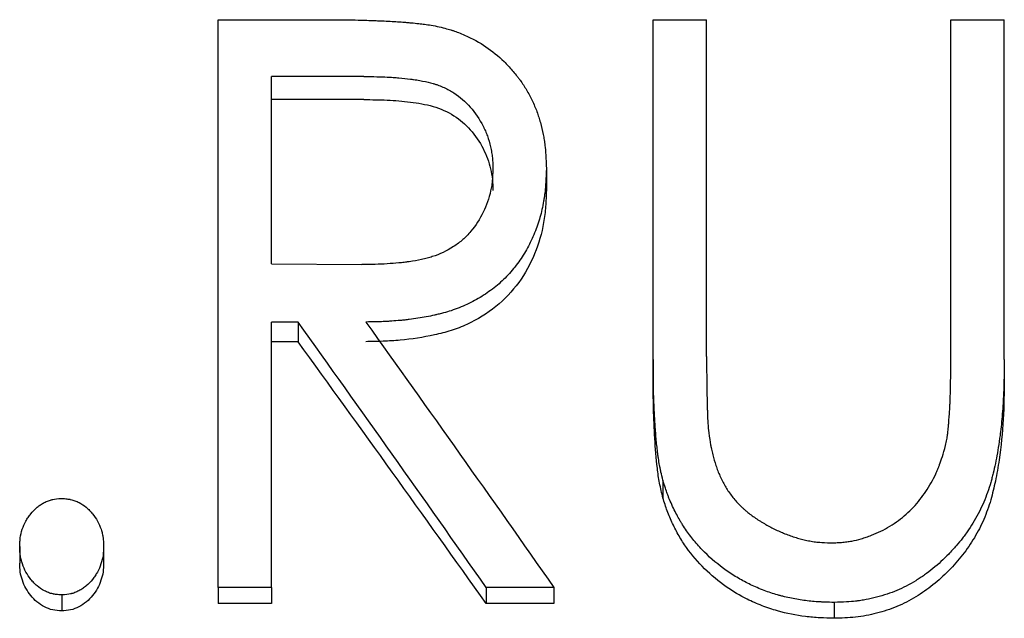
# Model space of a CAD drawing. Header units: millimetres. Extents: x 0 to 420, y 0 to 297.
# Tile 10 of 14: x 146.69 to 154.96, y 149.34 to 154.37. Entities that reach past the tile are written whole.
import ezdxf

# ---------------------------------------------------------------- set-up
doc = ezdxf.new("R2010")
doc.units = ezdxf.units.MM

msp = doc.modelspace()

# ---------------------------------------------------------------- linework, layer by layer
at = {"color": 7, "linetype": 'Continuous', "lineweight": 25}
for p, q in [((148.3615, 154.3685), (149.2389, 154.3685)), ((148.3615, 149.5981), (148.3615, 154.3685)), ((152.0154, 154.3685), (152.4641, 154.3685)), ((152.0154, 151.5148), (152.0154, 154.3685)), ((152.4641, 151.5379), (152.4641, 154.3685)), ((154.5154, 151.5379), (154.5154, 154.3685)), ((154.5154, 154.3685), (154.9641, 154.3685)), ((154.9641, 151.5148), (154.9641, 154.3685)), ((149.5865, 153.8905), (148.8102, 153.8905)), ((148.8102, 152.318), (148.8102, 153.8905)), ((149.5865, 153.6972), (148.8102, 153.6972)), ((151.1179, 153.1162), (151.1179, 152.9334)), ((148.8102, 152.318), (149.5685, 152.3113)), ((149.0326, 151.8286), (148.8102, 151.8286)), ((148.8102, 149.5981), (148.8102, 151.8286)), ((149.0326, 151.8286), (149.0326, 151.6632)), ((149.0326, 151.6632), (148.8102, 151.6632)), ((152.0154, 151.5148), (152.0154, 151.3536)), ((154.9641, 151.5148), (154.9641, 151.3536)), ((152.0975, 150.4989), (152.0975, 150.3514)), ((146.6949, 149.9416), (146.6949, 149.8017)), ((147.4, 149.9416), (147.4, 149.8017)), ((148.8102, 149.5981), (148.3615, 149.5981)), ((148.3615, 149.5981), (148.3615, 149.4628)), ((148.8102, 149.5981), (148.8102, 149.4628)), ((151.182, 149.5981), (150.6131, 149.5981)), ((150.6131, 149.5981), (150.6131, 149.4628)), ((151.182, 149.5981), (151.182, 149.4628)), ((147.0474, 149.5355), (147.0474, 149.401)), ((148.8102, 149.4628), (148.3615, 149.4628)), ((151.182, 149.4628), (150.6131, 149.4628)), ((153.5348, 149.4729), (153.5348, 149.3393))]:
    msp.add_line(p, q, dxfattribs=at)
for points, knots in [([(149.2389, 154.3685), (149.2957, 154.3683), (149.3449, 154.368), (149.4074, 154.3676), (149.4264, 154.3674), (149.4519, 154.3672), (149.46, 154.3671), (149.4751, 154.3669), (149.4815, 154.3668), (149.5183, 154.3662), (149.5538, 154.3653), (149.6163, 154.3633), (149.6386, 154.3625), (149.6744, 154.3611), (149.6867, 154.3606), (149.7058, 154.3599), (149.7122, 154.3596), (149.7253, 154.3591), (149.7329, 154.3587), (149.7853, 154.3565), (149.8287, 154.3542), (149.8892, 154.3502), (149.9085, 154.3487), (149.9318, 154.3468), (149.9355, 154.3465), (149.9492, 154.3454), (149.9559, 154.3448), (149.9754, 154.3431), (149.9877, 154.342), (150.0223, 154.3387), (150.0424, 154.3367), (150.0681, 154.3338), (150.076, 154.3329), (150.0902, 154.3311), (150.0993, 154.3299), (150.1446, 154.3232), (150.1866, 154.3154), (150.2345, 154.3052)], [0, 0, 0, 0, 0.125, 0.125, 0.1875, 0.1875, 0.21875, 0.21875, 0.25, 0.25, 0.375, 0.375, 0.4375, 0.4375, 0.46875, 0.46875, 0.484375, 0.484375, 0.5, 0.5, 0.625, 0.625, 0.6875, 0.6875, 0.703125, 0.703125, 0.71875, 0.71875, 0.75, 0.75, 0.8125, 0.8125, 0.84375, 0.84375, 0.875, 0.875, 1, 1, 1, 1]), ([(150.2345, 154.3052), (150.2568, 154.2993), (150.2763, 154.294), (150.3012, 154.2868), (150.3088, 154.2846), (150.3191, 154.2815), (150.3224, 154.2804), (150.3286, 154.2785), (150.3305, 154.2779), (150.3643, 154.2667), (150.3973, 154.2539), (150.4973, 154.2104), (150.5571, 154.1779), (150.6641, 154.105), (150.7148, 154.0634), (150.7864, 153.9931), (150.8096, 153.9684), (150.8432, 153.9294), (150.8543, 153.9161), (150.8706, 153.8956), (150.8759, 153.8887), (150.8866, 153.8747), (150.8924, 153.867), (150.9163, 153.8345), (150.9342, 153.8072), (150.9595, 153.7646), (150.9677, 153.75), (150.9834, 153.7204), (150.9908, 153.7058), (151.0134, 153.658), (151.0267, 153.6267), (151.0441, 153.5805), (151.0494, 153.5653), (151.0567, 153.5426), (151.059, 153.5351), (151.0623, 153.5239), (151.0634, 153.5202), (151.0655, 153.5128), (151.0664, 153.5097), (151.0769, 153.4707), (151.0848, 153.4373), (151.0945, 153.3891), (151.0974, 153.3733), (151.1012, 153.3502), (151.1024, 153.3426), (151.1041, 153.3312), (151.1046, 153.3275), (151.1056, 153.32), (151.1062, 153.3154), (151.1121, 153.2674), (151.1159, 153.202), (151.1179, 153.1162)], [0, 0, 0, 0, 0.03125, 0.03125, 0.046875, 0.046875, 0.054688, 0.054688, 0.0625, 0.0625, 0.125, 0.125, 0.25, 0.25, 0.375, 0.375, 0.4375, 0.4375, 0.46875, 0.46875, 0.484375, 0.484375, 0.5, 0.5, 0.5625, 0.5625, 0.59375, 0.59375, 0.625, 0.625, 0.6875, 0.6875, 0.71875, 0.71875, 0.734375, 0.734375, 0.742188, 0.742188, 0.75, 0.75, 0.8125, 0.8125, 0.84375, 0.84375, 0.859375, 0.859375, 0.867188, 0.867188, 0.875, 0.875, 1, 1, 1, 1]), ([(149.5865, 153.8905), (149.6668, 153.8903), (149.7319, 153.889), (149.7847, 153.8864), (149.7899, 153.8862), (149.7982, 153.8857), (149.8023, 153.8855), (149.8147, 153.8848), (149.8229, 153.8843), (149.8475, 153.8826), (149.8637, 153.8814), (149.9123, 153.8772), (149.9443, 153.8738), (149.9798, 153.8693), (149.9851, 153.8686), (149.9941, 153.8674), (149.9986, 153.8668), (150.012, 153.8649), (150.0207, 153.8635), (150.0465, 153.8595), (150.063, 153.8565), (150.1107, 153.8471), (150.14, 153.8401), (150.17, 153.8312), (150.1748, 153.8298), (150.1829, 153.8272), (150.187, 153.8259), (150.199, 153.822), (150.2068, 153.8192), (150.2301, 153.8107), (150.2452, 153.8045), (150.2889, 153.7847), (150.3163, 153.7698), (150.3927, 153.7198), (150.4378, 153.6803), (150.5195, 153.5871), (150.5555, 153.5336), (150.5887, 153.4695), (150.5901, 153.4668), (150.5933, 153.4603), (150.5949, 153.457), (150.5996, 153.4471), (150.6027, 153.4404), (150.6116, 153.4199), (150.6171, 153.4059), (150.6328, 153.3625), (150.6418, 153.332), (150.6532, 153.2838), (150.6562, 153.2691), (150.6612, 153.2388), (150.6632, 153.2239), (150.6647, 153.2073), (150.6648, 153.2065), (150.665, 153.2038), (150.6651, 153.2024), (150.6655, 153.1981), (150.6657, 153.1951), (150.6664, 153.1855), (150.6668, 153.1785), (150.6679, 153.1556), (150.6686, 153.1377), (150.6692, 153.1172)], [0, 0, 0, 0, 0.125, 0.125, 0.132812, 0.132812, 0.140625, 0.140625, 0.15625, 0.15625, 0.1875, 0.1875, 0.25, 0.25, 0.257812, 0.257812, 0.265625, 0.265625, 0.28125, 0.28125, 0.3125, 0.3125, 0.375, 0.375, 0.382812, 0.382812, 0.390625, 0.390625, 0.40625, 0.40625, 0.4375, 0.4375, 0.5, 0.5, 0.625, 0.625, 0.75, 0.75, 0.757812, 0.757812, 0.765625, 0.765625, 0.78125, 0.78125, 0.8125, 0.8125, 0.875, 0.875, 0.90625, 0.90625, 0.9375, 0.9375, 0.941406, 0.941406, 0.945312, 0.945312, 0.953125, 0.953125, 0.96875, 0.96875, 1, 1, 1, 1]), ([(149.5865, 153.6972), (149.6516, 153.6967), (149.7817, 153.6959), (149.9761, 153.6794), (150.1686, 153.6473), (150.3457, 153.571), (150.4882, 153.4449), (150.5928, 153.2909), (150.6461, 153.1447), (150.6667, 153.0252), (150.6684, 152.9646), (150.6692, 152.9344)], [0, 0, 0, 0, 0.125204, 0.250383, 0.375438, 0.500142, 0.620155, 0.749901, 0.874837, 0.9374, 1, 1, 1, 1]), ([(150.6692, 153.1172), (150.6679, 153.0753), (150.6663, 153.044), (150.6644, 153.0219), (150.6641, 153.0192), (150.6637, 153.0153), (150.6636, 153.0134), (150.6629, 153.0075), (150.6625, 153.0036), (150.6611, 152.9918), (150.66, 152.984), (150.6565, 152.9607), (150.6536, 152.9453), (150.6369, 152.8687), (150.6161, 152.8089), (150.5601, 152.6932), (150.5254, 152.64), (150.4733, 152.5781), (150.4615, 152.565), (150.4391, 152.5417), (150.4278, 152.5309), (150.3935, 152.5006), (150.3672, 152.4809), (150.2799, 152.4249), (150.2213, 152.3971), (150.1527, 152.3752), (150.1461, 152.3732), (150.1316, 152.3689), (150.1241, 152.3669), (150.1015, 152.3609), (150.0858, 152.3571), (150.0373, 152.3465), (150.0028, 152.3403), (149.9616, 152.3345), (149.9591, 152.3342), (149.952, 152.3332), (149.9484, 152.3327), (149.9376, 152.3313), (149.9303, 152.3304), (149.9083, 152.3278), (149.8932, 152.3262), (149.8472, 152.3217), (149.8153, 152.3192), (149.7159, 152.3132), (149.6447, 152.3113), (149.5685, 152.3113)], [0, 0, 0, 0, 0.0625, 0.0625, 0.066406, 0.066406, 0.070312, 0.070312, 0.078125, 0.078125, 0.09375, 0.09375, 0.125, 0.125, 0.25, 0.25, 0.375, 0.375, 0.40625, 0.40625, 0.4375, 0.4375, 0.5, 0.5, 0.625, 0.625, 0.640625, 0.640625, 0.65625, 0.65625, 0.6875, 0.6875, 0.75, 0.75, 0.757812, 0.757812, 0.765625, 0.765625, 0.78125, 0.78125, 0.8125, 0.8125, 0.875, 0.875, 1, 1, 1, 1]), ([(151.1179, 153.1162), (151.1169, 153.0858), (151.1158, 153.0592), (151.1142, 153.025), (151.1137, 153.0145), (151.1128, 153.0003), (151.1126, 152.9958), (151.1122, 152.9893), (151.112, 152.9873), (151.1118, 152.9842), (151.1117, 152.9832), (151.1116, 152.9813), (151.1116, 152.9808), (151.1097, 152.9556), (151.1075, 152.9323), (151.1034, 152.8983), (151.1019, 152.887), (151.0987, 152.8648), (151.097, 152.8545), (151.0871, 152.7972), (151.0769, 152.7522), (151.058, 152.6859), (151.0511, 152.664), (151.0361, 152.6207), (151.0283, 152.6), (151.0015, 152.534), (150.9814, 152.4916), (150.948, 152.4305), (150.9363, 152.4106), (150.9119, 152.3716), (150.8997, 152.3533), (150.858, 152.2946), (150.828, 152.2579), (150.7799, 152.2064), (150.7634, 152.1899), (150.7292, 152.1579), (150.7125, 152.1433), (150.6555, 152.0969), (150.6163, 152.0688), (150.5356, 152.0184), (150.4949, 151.9964), (150.4295, 151.9665), (150.4074, 151.9571), (150.3739, 151.9439), (150.3627, 151.9396), (150.3457, 151.9335), (150.34, 151.9315), (150.3286, 151.9275), (150.3219, 151.9252), (150.2986, 151.9174), (150.2776, 151.9112), (150.2427, 151.9018), (150.2305, 151.8987), (150.2113, 151.8939), (150.2048, 151.8924), (150.1947, 151.89), (150.1914, 151.8892), (150.1845, 151.8876), (150.1804, 151.8867), (150.1333, 151.876), (150.0873, 151.8673), (150.0157, 151.8562), (149.9914, 151.8528), (149.9544, 151.8482), (149.9419, 151.8468), (149.9168, 151.8441), (149.9034, 151.8428), (149.8672, 151.8394), (149.8431, 151.8375), (149.8069, 151.835), (149.7949, 151.8343), (149.7768, 151.8333), (149.7707, 151.833), (149.7617, 151.8326), (149.7587, 151.8324), (149.7526, 151.8322), (149.7486, 151.832), (149.7143, 151.8306), (149.666, 151.8295), (149.6015, 151.8286)], [0, 0, 0, 0, 0.03125, 0.03125, 0.046875, 0.046875, 0.054688, 0.054688, 0.058594, 0.058594, 0.060547, 0.060547, 0.0625, 0.0625, 0.09375, 0.09375, 0.109375, 0.109375, 0.125, 0.125, 0.1875, 0.1875, 0.21875, 0.21875, 0.25, 0.25, 0.3125, 0.3125, 0.34375, 0.34375, 0.375, 0.375, 0.4375, 0.4375, 0.46875, 0.46875, 0.5, 0.5, 0.5625, 0.5625, 0.625, 0.625, 0.65625, 0.65625, 0.671875, 0.671875, 0.679688, 0.679688, 0.6875, 0.6875, 0.71875, 0.71875, 0.734375, 0.734375, 0.742188, 0.742188, 0.746094, 0.746094, 0.75, 0.75, 0.8125, 0.8125, 0.84375, 0.84375, 0.859375, 0.859375, 0.875, 0.875, 0.90625, 0.90625, 0.921875, 0.921875, 0.929688, 0.929688, 0.933594, 0.933594, 0.9375, 0.9375, 1, 1, 1, 1]), ([(151.1179, 152.9334), (151.1164, 152.8884), (151.1133, 152.7984), (151.0923, 152.6188), (151.0289, 152.3992), (150.8961, 152.1553), (150.7021, 151.949), (150.4972, 151.8238), (150.3182, 151.7543), (150.1313, 151.7062), (149.9396, 151.6779), (149.7466, 151.6652), (149.6499, 151.6639), (149.6015, 151.6632)], [0, 0, 0, 0, 0.062585, 0.125149, 0.250103, 0.375013, 0.499806, 0.624642, 0.687201, 0.749761, 0.874833, 0.937414, 1, 1, 1, 1]), ([(152.0975, 150.4989), (152.0909, 150.5244), (152.0853, 150.5476), (152.0781, 150.5789), (152.076, 150.5887), (152.0731, 150.6026), (152.0722, 150.6071), (152.0705, 150.6158), (152.0698, 150.6192), (152.0654, 150.6432), (152.0621, 150.6633), (152.0575, 150.695), (152.0559, 150.7058), (152.0537, 150.7224), (152.053, 150.728), (152.0519, 150.7365), (152.0516, 150.7393), (152.0509, 150.745), (152.0505, 150.7486), (152.0462, 150.7847), (152.0424, 150.8229), (152.037, 150.8866), (152.0353, 150.9089), (152.0328, 150.9439), (152.032, 150.9559), (152.0308, 150.9742), (152.0304, 150.9804), (152.0296, 150.9929), (152.0291, 151.0001), (152.0261, 151.0492), (152.0239, 151.0923), (152.0212, 151.156), (152.0204, 151.177), (152.0193, 151.2085), (152.019, 151.2189), (152.0185, 151.2345), (152.0184, 151.2397), (152.0182, 151.2475), (152.0181, 151.25), (152.018, 151.2552), (152.0179, 151.2585), (152.0164, 151.3202), (152.0156, 151.405), (152.0154, 151.5148)], [0, 0, 0, 0, 0.0625, 0.0625, 0.09375, 0.09375, 0.109375, 0.109375, 0.125, 0.125, 0.1875, 0.1875, 0.21875, 0.21875, 0.234375, 0.234375, 0.242188, 0.242188, 0.25, 0.25, 0.375, 0.375, 0.4375, 0.4375, 0.46875, 0.46875, 0.484375, 0.484375, 0.5, 0.5, 0.625, 0.625, 0.6875, 0.6875, 0.71875, 0.71875, 0.734375, 0.734375, 0.742188, 0.742188, 0.75, 0.75, 1, 1, 1, 1]), ([(152.4641, 151.5379), (152.464, 151.4763), (152.4642, 151.4188), (152.4649, 151.3389), (152.4652, 151.3133), (152.4657, 151.2764), (152.4659, 151.2644), (152.4663, 151.2468), (152.4664, 151.2409), (152.4665, 151.2323), (152.4666, 151.2295), (152.4667, 151.2252), (152.4667, 151.2238), (152.4668, 151.2217), (152.4668, 151.221), (152.4668, 151.2195), (152.4668, 151.2195), (152.4679, 151.1731), (152.4687, 151.1372), (152.4697, 151.0972), (152.47, 151.0861), (152.4703, 151.073), (152.4704, 151.0692), (152.4706, 151.0643), (152.4706, 151.0628), (152.4707, 151.0608), (152.4707, 151.0602), (152.4707, 151.0593), (152.4707, 151.059), (152.4707, 151.0585), (152.4707, 151.0588), (152.4725, 151.0039), (152.4763, 150.9505), (152.4821, 150.8979)], [0, 0, 0, 0, 0.25, 0.25, 0.375, 0.375, 0.4375, 0.4375, 0.46875, 0.46875, 0.484375, 0.484375, 0.492188, 0.492188, 0.496094, 0.496094, 0.5, 0.5, 0.625, 0.625, 0.6875, 0.6875, 0.71875, 0.71875, 0.734375, 0.734375, 0.742188, 0.742188, 0.746094, 0.746094, 0.75, 0.75, 1, 1, 1, 1]), ([(154.9641, 151.5148), (154.9635, 151.4421), (154.9624, 151.3768), (154.9601, 151.2903), (154.9592, 151.2633), (154.9578, 151.2257), (154.9573, 151.2136), (154.9564, 151.1962), (154.9562, 151.1905), (154.9557, 151.1822), (154.9556, 151.1794), (154.9554, 151.1753), (154.9553, 151.174), (154.9551, 151.1713), (154.9551, 151.1705), (154.9516, 151.1085), (154.9471, 151.0496), (154.9385, 150.9632), (154.9353, 150.9347), (154.9302, 150.8924), (154.9284, 150.8784), (154.9256, 150.8574), (154.9246, 150.8505), (154.9231, 150.8401), (154.9227, 150.8366), (154.9217, 150.8297), (154.9213, 150.8269), (154.9111, 150.7578), (154.9005, 150.6968), (154.8829, 150.6114), (154.8768, 150.5839), (154.8671, 150.5443), (154.8638, 150.5313), (154.8588, 150.5122), (154.8571, 150.5059), (154.8537, 150.4935), (154.8523, 150.4883), (154.8339, 150.4243), (154.8143, 150.3689), (154.7799, 150.2884), (154.7675, 150.262), (154.7412, 150.21), (154.7277, 150.1853), (154.697, 150.1331), (154.6811, 150.1079), (154.6564, 150.0713), (154.6481, 150.0593), (154.631, 150.0357), (154.6218, 150.0235), (154.5972, 149.9916), (154.5792, 149.9699), (154.5501, 149.9365), (154.54, 149.9252), (154.5191, 149.9024), (154.5076, 149.8902), (154.4549, 149.8352), (154.4107, 149.7946), (154.3416, 149.7386), (154.3181, 149.7208), (154.2821, 149.6953), (154.27, 149.6871), (154.2517, 149.6749), (154.2455, 149.6709), (154.2332, 149.6631), (154.2275, 149.6595), (154.1668, 149.6222), (154.1146, 149.5951), (154.0354, 149.5619), (154.008, 149.5516), (153.9512, 149.5327), (153.9211, 149.5239), (153.8617, 149.5086), (153.8321, 149.502), (153.7879, 149.4937), (153.7732, 149.4912), (153.7512, 149.4879), (153.7439, 149.4869), (153.7329, 149.4854), (153.7292, 149.4849), (153.7219, 149.484), (153.7173, 149.4835), (153.6719, 149.4782), (153.612, 149.4748), (153.5348, 149.4729)], [0, 0, 0, 0, 0.0625, 0.0625, 0.09375, 0.09375, 0.109375, 0.109375, 0.117188, 0.117188, 0.121094, 0.121094, 0.123047, 0.123047, 0.125, 0.125, 0.1875, 0.1875, 0.21875, 0.21875, 0.234375, 0.234375, 0.242188, 0.242188, 0.246094, 0.246094, 0.25, 0.25, 0.3125, 0.3125, 0.34375, 0.34375, 0.359375, 0.359375, 0.367188, 0.367188, 0.375, 0.375, 0.4375, 0.4375, 0.46875, 0.46875, 0.5, 0.5, 0.53125, 0.53125, 0.546875, 0.546875, 0.5625, 0.5625, 0.59375, 0.59375, 0.609375, 0.609375, 0.625, 0.625, 0.6875, 0.6875, 0.71875, 0.71875, 0.734375, 0.734375, 0.742188, 0.742188, 0.75, 0.75, 0.8125, 0.8125, 0.84375, 0.84375, 0.875, 0.875, 0.90625, 0.90625, 0.921875, 0.921875, 0.929688, 0.929688, 0.933594, 0.933594, 0.9375, 0.9375, 1, 1, 1, 1]), ([(154.4703, 150.7905), (154.4745, 150.8086), (154.478, 150.8254), (154.4823, 150.8485), (154.4836, 150.8558), (154.4853, 150.8664), (154.4858, 150.8698), (154.4868, 150.8765), (154.4874, 150.8805), (154.4889, 150.8929), (154.4903, 150.9056), (154.4926, 150.929), (154.4934, 150.9375), (154.4947, 150.9513), (154.4951, 150.9561), (154.496, 150.966), (154.4965, 150.9718), (154.5001, 151.0142), (154.5027, 151.0486), (154.5058, 151.0954), (154.5067, 151.1102), (154.5078, 151.1312), (154.5081, 151.1379), (154.5087, 151.1511), (154.509, 151.1582), (154.5124, 151.2512), (154.5145, 151.376), (154.5154, 151.5379)], [0, 0, 0, 0, 0.0625, 0.0625, 0.09375, 0.09375, 0.109375, 0.109375, 0.125, 0.125, 0.1875, 0.1875, 0.21875, 0.21875, 0.234375, 0.234375, 0.25, 0.25, 0.375, 0.375, 0.4375, 0.4375, 0.46875, 0.46875, 0.5, 0.5, 1, 1, 1, 1]), ([(152.0975, 150.3514), (152.0872, 150.3924), (152.0667, 150.4745), (152.0436, 150.6417), (152.0275, 150.8513), (152.0161, 151.1027), (152.0156, 151.27), (152.0154, 151.3536)], [0, 0, 0, 0, 0.124981, 0.2499757, 0.4999692, 0.7499808, 1, 1, 1, 1]), ([(154.9641, 151.3536), (154.9627, 151.2398), (154.9599, 151.0122), (154.9314, 150.7236), (154.892, 150.4976), (154.852, 150.3294), (154.7952, 150.1695), (154.7154, 150.0144), (154.6167, 149.8697), (154.4988, 149.7377), (154.3684, 149.6178), (154.2223, 149.5158), (154.0639, 149.4333), (153.8924, 149.3786), (153.7151, 149.3446), (153.5949, 149.3411), (153.5348, 149.3393)], [0, 0, 0, 0, 0.125049, 0.250069, 0.316685, 0.375111, 0.437928, 0.500102, 0.562594, 0.625098, 0.688329, 0.750075, 0.812542, 0.875015, 0.937495, 1, 1, 1, 1]), ([(152.4821, 150.8979), (152.4879, 150.8568), (152.4931, 150.8234), (152.4986, 150.7914), (152.4997, 150.7855), (152.5012, 150.7773), (152.5017, 150.7748), (152.5032, 150.7671), (152.504, 150.7633), (152.508, 150.7443), (152.5113, 150.7297), (152.5233, 150.6821), (152.5323, 150.6514), (152.5473, 150.607), (152.5525, 150.5925), (152.5608, 150.571), (152.5636, 150.564), (152.5694, 150.5499), (152.572, 150.5437), (152.5887, 150.5057), (152.6031, 150.4771), (152.6266, 150.4369), (152.6347, 150.424), (152.6515, 150.399), (152.661, 150.3857), (152.6899, 150.3476), (152.7105, 150.3236), (152.7433, 150.2893), (152.7546, 150.2782), (152.7719, 150.2621), (152.7778, 150.2568), (152.7897, 150.2463), (152.7963, 150.2407), (152.8243, 150.2175), (152.8486, 150.1992), (152.8881, 150.1722), (152.9018, 150.1633), (152.923, 150.15), (152.9302, 150.1456), (152.9449, 150.1368), (152.953, 150.1321), (152.9878, 150.1121), (153.0162, 150.0972), (153.0596, 150.0765), (153.0742, 150.0699), (153.1036, 150.0572), (153.1178, 150.0514), (153.1649, 150.0333), (153.196, 150.0227), (153.2423, 150.0092), (153.2576, 150.005), (153.2881, 149.9975), (153.3026, 149.9942), (153.3343, 149.988), (153.3502, 149.9853), (153.3741, 149.9819), (153.3821, 149.9809), (153.3941, 149.9796), (153.3981, 149.9792), (153.4041, 149.9786), (153.4061, 149.9784), (153.4102, 149.978), (153.4128, 149.9778), (153.4355, 149.9759), (153.4677, 149.9743), (153.5108, 149.9728)], [0, 0, 0, 0, 0.0625, 0.0625, 0.078125, 0.078125, 0.085938, 0.085938, 0.09375, 0.09375, 0.125, 0.125, 0.1875, 0.1875, 0.21875, 0.21875, 0.234375, 0.234375, 0.25, 0.25, 0.3125, 0.3125, 0.34375, 0.34375, 0.375, 0.375, 0.4375, 0.4375, 0.46875, 0.46875, 0.484375, 0.484375, 0.5, 0.5, 0.5625, 0.5625, 0.59375, 0.59375, 0.609375, 0.609375, 0.625, 0.625, 0.6875, 0.6875, 0.71875, 0.71875, 0.75, 0.75, 0.8125, 0.8125, 0.84375, 0.84375, 0.875, 0.875, 0.90625, 0.90625, 0.921875, 0.921875, 0.929688, 0.929688, 0.933594, 0.933594, 0.9375, 0.9375, 1, 1, 1, 1]), ([(153.5108, 149.9728), (153.5299, 149.9736), (153.5467, 149.9744), (153.5682, 149.9756), (153.5748, 149.976), (153.5838, 149.9765), (153.5867, 149.9767), (153.5907, 149.977), (153.5921, 149.9771), (153.5946, 149.9773), (153.5952, 149.9774), (153.6118, 149.9787), (153.6263, 149.9803), (153.6549, 149.984), (153.6696, 149.9863), (153.7088, 149.9935), (153.7356, 149.9999), (153.777, 150.0119), (153.791, 150.0163), (153.8193, 150.0259), (153.8342, 150.0313), (153.9038, 150.0581), (153.9531, 150.0824), (154.0281, 150.1282), (154.0519, 150.1443), (154.0974, 150.1779), (154.1185, 150.195), (154.1817, 150.2515), (154.2203, 150.2923), (154.2729, 150.3584), (154.2895, 150.3812), (154.3211, 150.4284), (154.3362, 150.4533), (154.3637, 150.5027), (154.3765, 150.5277), (154.3942, 150.5659), (154.3999, 150.5786), (154.408, 150.598), (154.4107, 150.6044), (154.4146, 150.6142), (154.4159, 150.6174), (154.4184, 150.6239), (154.42, 150.6281), (154.4348, 150.6671), (154.4513, 150.7205), (154.4703, 150.7905)], [0, 0, 0, 0, 0.03125, 0.03125, 0.046875, 0.046875, 0.054688, 0.054688, 0.058594, 0.058594, 0.0625, 0.0625, 0.09375, 0.09375, 0.125, 0.125, 0.1875, 0.1875, 0.21875, 0.21875, 0.25, 0.25, 0.375, 0.375, 0.4375, 0.4375, 0.5, 0.5, 0.625, 0.625, 0.6875, 0.6875, 0.75, 0.75, 0.8125, 0.8125, 0.84375, 0.84375, 0.859375, 0.859375, 0.867188, 0.867188, 0.875, 0.875, 1, 1, 1, 1]), ([(153.5348, 149.4729), (153.5081, 149.4735), (153.4848, 149.4742), (153.4547, 149.4753), (153.4455, 149.4756), (153.433, 149.4762), (153.429, 149.4763), (153.4234, 149.4766), (153.4215, 149.4767), (153.418, 149.4769), (153.4172, 149.4769), (153.3938, 149.4782), (153.3735, 149.4797), (153.3335, 149.4833), (153.3146, 149.4853), (153.2551, 149.493), (153.2157, 149.4995), (153.1568, 149.5116), (153.1373, 149.516), (153.108, 149.5231), (153.0983, 149.5256), (153.0789, 149.5307), (153.0686, 149.5335), (153.0232, 149.5464), (152.9856, 149.5589), (152.9075, 149.5886), (152.8685, 149.6051), (152.8163, 149.6298), (152.7996, 149.6382), (152.765, 149.6565), (152.7478, 149.6661), (152.6965, 149.6962), (152.6623, 149.7182), (152.5632, 149.788), (152.5024, 149.8391), (152.4189, 149.9226), (152.3923, 149.9516), (152.3545, 149.9968), (152.3422, 150.0121), (152.3183, 150.0434), (152.3072, 150.0585), (152.2834, 150.0924), (152.2723, 150.1092), (152.2565, 150.1341), (152.2513, 150.1423), (152.2415, 150.1587), (152.2364, 150.1673), (152.2149, 150.2051), (152.1972, 150.2396), (152.1693, 150.2995), (152.1608, 150.3185), (152.1495, 150.3455), (152.1459, 150.3542), (152.1408, 150.367), (152.1392, 150.3712), (152.1361, 150.3794), (152.1342, 150.3845), (152.1242, 150.4119), (152.1124, 150.4491), (152.0975, 150.4989)], [0, 0, 0, 0, 0.03125, 0.03125, 0.046875, 0.046875, 0.054688, 0.054688, 0.058594, 0.058594, 0.0625, 0.0625, 0.09375, 0.09375, 0.125, 0.125, 0.1875, 0.1875, 0.21875, 0.21875, 0.234375, 0.234375, 0.25, 0.25, 0.3125, 0.3125, 0.375, 0.375, 0.40625, 0.40625, 0.4375, 0.4375, 0.5, 0.5, 0.625, 0.625, 0.6875, 0.6875, 0.71875, 0.71875, 0.75, 0.75, 0.78125, 0.78125, 0.796875, 0.796875, 0.8125, 0.8125, 0.875, 0.875, 0.90625, 0.90625, 0.921875, 0.921875, 0.929688, 0.929688, 0.9375, 0.9375, 1, 1, 1, 1]), ([(146.6949, 149.9416), (146.6954, 149.9581), (146.6961, 149.9724), (146.6973, 149.9908), (146.6977, 149.9964), (146.6984, 150.0041), (146.6986, 150.0065), (146.6991, 150.011), (146.6993, 150.0123), (146.7028, 150.0385), (146.7086, 150.0628), (146.725, 150.1111), (146.735, 150.1339), (146.7527, 150.1663), (146.759, 150.1768), (146.7692, 150.192), (146.7727, 150.197), (146.78, 150.2068), (146.7833, 150.2111), (146.8046, 150.2375), (146.8226, 150.256), (146.8511, 150.2799), (146.8608, 150.2872), (146.8807, 150.3006), (146.8901, 150.3061), (146.9127, 150.3179), (146.9243, 150.3229), (146.942, 150.3293), (146.948, 150.3313), (146.957, 150.3339), (146.96, 150.3347), (146.9661, 150.3362), (146.9702, 150.3372), (146.9887, 150.3412), (147.0138, 150.3442), (147.0474, 150.3465)], [0, 0, 0, 0, 0.0625, 0.0625, 0.09375, 0.09375, 0.109375, 0.109375, 0.125, 0.125, 0.25, 0.25, 0.375, 0.375, 0.4375, 0.4375, 0.46875, 0.46875, 0.5, 0.5, 0.625, 0.625, 0.6875, 0.6875, 0.75, 0.75, 0.8125, 0.8125, 0.84375, 0.84375, 0.859375, 0.859375, 0.875, 0.875, 1, 1, 1, 1]), ([(147.0474, 150.3465), (147.0642, 150.3453), (147.0789, 150.344), (147.0977, 150.3418), (147.1034, 150.341), (147.1112, 150.3398), (147.1137, 150.3394), (147.1184, 150.3385), (147.1196, 150.3383), (147.1348, 150.335), (147.1468, 150.3315), (147.1705, 150.323), (147.183, 150.3174), (147.2143, 150.3012), (147.2343, 150.2879), (147.2627, 150.264), (147.272, 150.2553), (147.2855, 150.2415), (147.2899, 150.2367), (147.2987, 150.2268), (147.3035, 150.2211), (147.338, 150.1784), (147.3614, 150.1359), (147.3822, 150.0747), (147.3857, 150.0626), (147.39, 150.0447), (147.3913, 150.0387), (147.3929, 150.0299), (147.3934, 150.0269), (147.3944, 150.0211), (147.3949, 150.0173), (147.3973, 149.999), (147.3989, 149.9745), (147.4, 149.9416)], [0, 0, 0, 0, 0.0625, 0.0625, 0.09375, 0.09375, 0.109375, 0.109375, 0.125, 0.125, 0.1875, 0.1875, 0.25, 0.25, 0.375, 0.375, 0.4375, 0.4375, 0.46875, 0.46875, 0.5, 0.5, 0.75, 0.75, 0.8125, 0.8125, 0.84375, 0.84375, 0.859375, 0.859375, 0.875, 0.875, 1, 1, 1, 1]), ([(153.5348, 149.3393), (153.4947, 149.3402), (153.4145, 149.3422), (153.2547, 149.3561), (153.0913, 149.3886), (152.9289, 149.4435), (152.7825, 149.507), (152.6165, 149.6066), (152.4418, 149.7503), (152.315, 149.9004), (152.2302, 150.0309), (152.1776, 150.1346), (152.1309, 150.2409), (152.1086, 150.3146), (152.0975, 150.3514)], [0, 0, 0, 0, 0.062539, 0.125066, 0.250038, 0.321425, 0.393094, 0.500053, 0.625335, 0.749901, 0.812421, 0.874946, 0.937468, 1, 1, 1, 1]), ([(147.0474, 149.5355), (147.0306, 149.5366), (147.016, 149.5378), (146.9972, 149.5401), (146.9915, 149.5409), (146.9837, 149.5421), (146.9813, 149.5426), (146.9766, 149.5435), (146.9753, 149.5437), (146.9607, 149.5471), (146.949, 149.5506), (146.9313, 149.5573), (146.9255, 149.5597), (146.9137, 149.565), (146.9073, 149.5681), (146.8805, 149.5822), (146.8603, 149.5958), (146.8318, 149.6197), (146.8226, 149.6283), (146.8049, 149.6466), (146.7957, 149.6571), (146.7575, 149.7051), (146.7342, 149.7476), (146.7132, 149.8087), (146.7096, 149.8208), (146.7052, 149.8387), (146.7039, 149.8446), (146.7023, 149.8535), (146.7017, 149.8564), (146.7008, 149.8623), (146.7002, 149.8661), (146.6977, 149.8843), (146.696, 149.9088), (146.6949, 149.9416)], [0, 0, 0, 0, 0.0625, 0.0625, 0.09375, 0.09375, 0.109375, 0.109375, 0.125, 0.125, 0.1875, 0.1875, 0.21875, 0.21875, 0.25, 0.25, 0.375, 0.375, 0.4375, 0.4375, 0.5, 0.5, 0.75, 0.75, 0.8125, 0.8125, 0.84375, 0.84375, 0.859375, 0.859375, 0.875, 0.875, 1, 1, 1, 1]), ([(147.4, 149.9416), (147.3994, 149.9253), (147.3987, 149.9109), (147.3974, 149.8925), (147.397, 149.8869), (147.3963, 149.8793), (147.396, 149.8769), (147.3955, 149.8723), (147.3953, 149.871), (147.3917, 149.8448), (147.3858, 149.8205), (147.3692, 149.7724), (147.3592, 149.7496), (147.3415, 149.7172), (147.3352, 149.7067), (147.3216, 149.6862), (147.315, 149.6771), (147.2903, 149.646), (147.2725, 149.6277), (147.2441, 149.6038), (147.2343, 149.5964), (147.2191, 149.5862), (147.214, 149.5829), (147.2036, 149.5767), (147.1988, 149.574), (147.1812, 149.5648), (147.1695, 149.5595), (147.1518, 149.5529), (147.146, 149.5509), (147.1372, 149.5482), (147.1342, 149.5474), (147.1284, 149.5458), (147.1245, 149.5449), (147.1061, 149.5406), (147.0811, 149.5376), (147.0474, 149.5355)], [0, 0, 0, 0, 0.0625, 0.0625, 0.09375, 0.09375, 0.109375, 0.109375, 0.125, 0.125, 0.25, 0.25, 0.375, 0.375, 0.4375, 0.4375, 0.5, 0.5, 0.625, 0.625, 0.6875, 0.6875, 0.71875, 0.71875, 0.75, 0.75, 0.8125, 0.8125, 0.84375, 0.84375, 0.859375, 0.859375, 0.875, 0.875, 1, 1, 1, 1]), ([(147.0474, 149.401), (147.0221, 149.4027), (146.9716, 149.4061), (146.877, 149.4426), (146.7806, 149.5254), (146.7214, 149.6344), (146.6973, 149.7289), (146.6957, 149.7775), (146.6949, 149.8017)], [0, 0, 0, 0, 0.125321, 0.250446, 0.499539, 0.749296, 0.87458, 1, 1, 1, 1]), ([(147.4, 149.8017), (147.3992, 149.7775), (147.3975, 149.7289), (147.3735, 149.6344), (147.3143, 149.5254), (147.2179, 149.4426), (147.1232, 149.4061), (147.0727, 149.4027), (147.0474, 149.401)], [0, 0, 0, 0, 0.12542, 0.250704, 0.500461, 0.749554, 0.87468, 1, 1, 1, 1])]:
    msp.add_open_spline(points, degree=3, knots=knots, dxfattribs=at)
for points in [[(150.6131, 149.5981), (150.0863, 150.3487), (149.5594, 151.0928), (149.0326, 151.8286)], [(149.6015, 151.8286), (150.1284, 151.0928), (150.6552, 150.3487), (151.182, 149.5981)], [(150.6131, 149.4628), (150.0863, 150.2033), (149.5594, 150.9373), (149.0326, 151.6632)]]:
    msp.add_open_spline(points, degree=3, dxfattribs=at)

doc.saveas('drawing.dxf')
